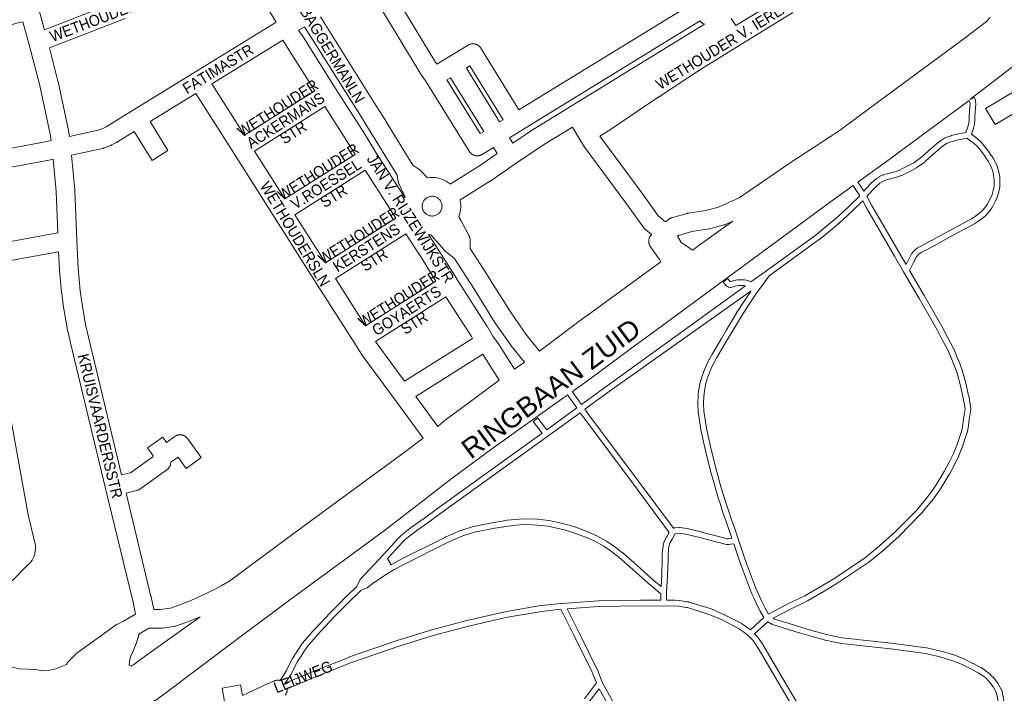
# Model space of a CAD drawing. Header units: metres. Extents: x 123819 to 142731, y 393440 to 405763.
# Tile 169 of 256: x 134992 to 135678, y 395366 to 395835. Entities that reach past the tile are written whole.
import ezdxf
from ezdxf.enums import TextEntityAlignment as Align

# ---------------------------------------------------------------- set-up
doc = ezdxf.new("R2010")
doc.units = ezdxf.units.M
doc.header["$MEASUREMENT"] = 0
for name, color, linetype, lineweight in [('gs-anno-wegen algemeen tekst', 7, 'Continuous', 0), ('gs-knt-aanvullende hoofdweg', 7, 'Continuous', 0), ('gs-knt-hoofdweg', 7, 'Continuous', 0), ('gs-knt-paden', 7, 'Continuous', 0), ('gs-knt-wegen algemeen', 7, 'Continuous', 0)]:
    doc.layers.add(name, color=color, linetype=linetype, lineweight=lineweight)
doc.styles.add('1.25mm', font='arial.ttf', dxfattribs={"height": 0.002})
doc.styles.add('Style-Arial', font='arial.ttf')

msp = doc.modelspace()

# ---------------------------------------------------------------- linework, layer by layer
at = {"layer": 'gs-knt-aanvullende hoofdweg', "color": 7, "linetype": 'Continuous', "flags": 128}
for points in [[(134968.68, 395389.47), (134991.29, 395383.07), (134997.52, 395382.83), (135001.82, 395382.67), (135002.08, 395382.66), (135002.17, 395382.65), (135002.21, 395382.64), (135002.26, 395382.64), (135002.34, 395382.63), (135002.6, 395382.6), (135008.12, 395381.81), (135011.9, 395382.03), (135016.44, 395382.87), (135024.65, 395386.02)], [(135068.33, 395385.43), (135069.24, 395385.1), (135069.69, 395384.92), (135069.77, 395384.89)]]:
    msp.add_lwpolyline(points, dxfattribs=at)
at = {"layer": 'gs-knt-hoofdweg', "color": 7, "linetype": 'Continuous', "flags": 128}
for points in [[(135762.56, 395856.48), (135762.53, 395856.45), (135762.26, 395856.19), (135761.97, 395855.94), (135761.68, 395855.71), (135761.38, 395855.49), (135755.09, 395851.2), (135709.66, 395820.17), (135709.41, 395820), (135691.59, 395808.79), (135673.27, 395794.68), (135673.23, 395794.65), (135653.45, 395779.62)], [(135441.63, 395694.4), (135443.4, 395695.86), (135443.64, 395696.05), (135443.88, 395696.22), (135444.13, 395696.38), (135444.39, 395696.53), (135444.65, 395696.67), (135444.92, 395696.8), (135445.2, 395696.91), (135445.48, 395697.01), (135445.76, 395697.1), (135456.8, 395700.24), (135457.05, 395700.31), (135457.31, 395700.37), (135457.57, 395700.41), (135469.44, 395702.28), (135478.49, 395704.64), (135492.87, 395711.11), (135533.55, 395738.92), (135533.68, 395739.01), (135556.61, 395753.88), (135563.35, 395758.49), (135594.68, 395781.65), (135594.7, 395781.66), (135650.36, 395822.4), (135665.19, 395833.9), (135667.74, 395836.67)], [(135653.14, 395778.91), (135626.62, 395759.39), (135604.63, 395743.21), (135597.94, 395738.29), (135597.94, 395738.28), (135597.94, 395738.28)], [(135597.94, 395738.28), (135575.63, 395721.87)], [(135572.24, 395719.73), (135556.6, 395708.37), (135436.12, 395619.6), (135436.08, 395619.57), (135417.26, 395605.87), (135389.24, 395585.04), (135389.09, 395584.93), (135376.62, 395576.08)], [(135488.42, 395694.83), (135483.33, 395692.54), (135483.08, 395692.43), (135482.83, 395692.34), (135482.57, 395692.25), (135482.3, 395692.18), (135472.41, 395689.6), (135472.2, 395689.55), (135471.99, 395689.51), (135471.78, 395689.47), (135459.98, 395687.61), (135450.63, 395684.95), (135450.06, 395684.48), (135452.55, 395679.95), (135460.58, 395674.58)], [(135460.58, 395674.58), (135465.38, 395678.35), (135465.67, 395678.57), (135488.42, 395694.83)], [(135353.89, 395604.28), (135358.81, 395608.07), (135358.89, 395608.13), (135386.03, 395628.36), (135386.1, 395628.41), (135438.46, 395666.43), (135437.37, 395668.15), (135431.13, 395677.05), (135430.95, 395677.31), (135430.79, 395677.58), (135430.64, 395677.85), (135430.51, 395678.14), (135430.39, 395678.43), (135430.28, 395678.72), (135430.19, 395679.02), (135430.11, 395679.33), (135430.05, 395679.64), (135430, 395679.95), (135429.97, 395680.26), (135429.95, 395680.57), (135429.94, 395680.89), (135429.96, 395681.2), (135429.98, 395681.51), (135430.03, 395681.82), (135430.09, 395682.13), (135430.16, 395682.44), (135430.24, 395682.74), (135430.35, 395683.04), (135430.46, 395683.33), (135430.59, 395683.62), (135430.74, 395683.9), (135430.89, 395684.17), (135431.06, 395684.43), (135431.24, 395684.69), (135431.44, 395684.94), (135431.64, 395685.17), (135431.86, 395685.4), (135431.95, 395685.48)], [(135336.45, 395591.8), (135343.36, 395596.6)], [(135283.09, 395551.91), (135285.73, 395554.18), (135285.85, 395554.28), (135285.98, 395554.38), (135292.24, 395559.22), (135292.34, 395559.3), (135325.85, 395584.19)], [(135373.55, 395573.9), (135370.85, 395571.98), (135321.33, 395536.84), (135293.1, 395515.77), (135246.06, 395479.47), (135245.91, 395479.36), (135180.9, 395431.55), (135144.34, 395404.42), (135091.01, 395364.29), (135088.78, 395362.62), (135087.99, 395362.02), (135087.7, 395361.81), (135087.4, 395361.62), (135087.09, 395361.43), (135086.78, 395361.27), (135086.45, 395361.11), (135086.12, 395360.97), (135085.79, 395360.85), (135085.45, 395360.74), (135085.1, 395360.65), (135084.75, 395360.57), (135081.12, 395359.84)], [(135085.37, 395424.49), (135089.8, 395424.46), (135096.96, 395425.45), (135102.81, 395427.42), (135109.52, 395429.97), (135115.41, 395432.5), (135127.18, 395438.18), (135132.84, 395441.24), (135138.22, 395444.36), (135189.45, 395482.26), (135189.47, 395482.28), (135260.61, 395534.52), (135272.93, 395543.75)], [(135069.77, 395384.89), (135069.99, 395385.1), (135070.28, 395385.33), (135070.57, 395385.56), (135071.45, 395386.2), (135073.75, 395387.86), (135073.79, 395387.89), (135117.63, 395419.28)]]:
    msp.add_lwpolyline(points, dxfattribs=at)
at = {"layer": 'gs-knt-paden', "color": 7, "linetype": 'Continuous', "flags": 128}
for points in [[(135575.63, 395721.87), (135575.65, 395721.85), (135575.68, 395721.8), (135575.7, 395721.76), (135577.55, 395718.87), (135579.61, 395715.74), (135584.65, 395721.08), (135584.71, 395721.13), (135584.76, 395721.19), (135588.25, 395724.36), (135588.32, 395724.42), (135588.4, 395724.48), (135588.47, 395724.53), (135588.55, 395724.58), (135590.52, 395725.79), (135590.59, 395725.83), (135590.65, 395725.86), (135590.72, 395725.89), (135593.25, 395727.09), (135593.32, 395727.13), (135593.4, 395727.16), (135593.48, 395727.18), (135593.55, 395727.21), (135595.81, 395727.86), (135595.86, 395727.87), (135595.91, 395727.89), (135598.28, 395728.44), (135601.46, 395729.27), (135604.52, 395730.31), (135607.19, 395731.62), (135610.79, 395733.5), (135614.41, 395735.48), (135617.39, 395737.48), (135619.98, 395739.55), (135626.53, 395745.36), (135626.56, 395745.39), (135631.45, 395749.58), (135631.51, 395749.62), (135631.56, 395749.66), (135633.56, 395751.15), (135633.62, 395751.19), (135633.68, 395751.23), (135635.75, 395752.56), (135635.83, 395752.61), (135635.91, 395752.66), (135636, 395752.7), (135636.08, 395752.74), (135638.13, 395753.57), (135638.2, 395753.59), (135638.27, 395753.62), (135640.62, 395754.36), (135640.71, 395754.39), (135643.43, 395755.11), (135643.48, 395755.12), (135643.54, 395755.14), (135650.81, 395756.62), (135652.2, 395760.49), (135652.74, 395763.12), (135653.03, 395765.24), (135653.08, 395767.88), (135653.08, 395767.96), (135653.46, 395774.32), (135653.47, 395774.41), (135653.69, 395776.42), (135653.57, 395777.84), (135653.14, 395778.91)], [(135656.66, 395753.72), (135658.93, 395752.1), (135659, 395752.05), (135659.07, 395751.99), (135659.14, 395751.93), (135661.42, 395749.79), (135661.49, 395749.73), (135661.55, 395749.66), (135661.6, 395749.59), (135663.97, 395746.7), (135664.01, 395746.64), (135666.7, 395743.09), (135666.74, 395743.05), (135668.46, 395740.64), (135668.49, 395740.6), (135669.85, 395738.6), (135669.9, 395738.53), (135669.94, 395738.45), (135669.99, 395738.37), (135671.24, 395735.86), (135671.26, 395735.82), (135672.54, 395733.12), (135672.57, 395733.04), (135672.61, 395732.96), (135672.64, 395732.87), (135673.32, 395730.75), (135673.33, 395730.7), (135673.34, 395730.65), (135673.72, 395729.23), (135673.74, 395729.15), (135673.76, 395729.07), (135674.27, 395726.14), (135674.28, 395726.08), (135674.29, 395726.01), (135674.3, 395725.94), (135674.5, 395723.29), (135674.5, 395723.21), (135674.5, 395723.14), (135674.5, 395723.06), (135674.35, 395719.01), (135674.34, 395718.92), (135674.33, 395718.83), (135674.32, 395718.73), (135673.71, 395715.3), (135673.69, 395715.22), (135673.67, 395715.14), (135673.65, 395715.07), (135672.78, 395712.21), (135672.75, 395712.12), (135672.72, 395712.04), (135671.72, 395709.59), (135671.68, 395709.51), (135671.64, 395709.43), (135669.02, 395704.35), (135668.98, 395704.28), (135668.94, 395704.21), (135668.89, 395704.14), (135668.85, 395704.07), (135666.85, 395701.39), (135666.79, 395701.31), (135666.73, 395701.24), (135664.54, 395698.81), (135664.48, 395698.75), (135664.42, 395698.69), (135664.36, 395698.63), (135664.3, 395698.58), (135659.97, 395695.14), (135659.91, 395695.1), (135659.86, 395695.06), (135659.8, 395695.02), (135656.88, 395693.15), (135656.83, 395693.11), (135656.77, 395693.08), (135650.63, 395689.67), (135650.6, 395689.65), (135639.4, 395683.68), (135628.68, 395677.75), (135628.64, 395677.72), (135619.56, 395672.96), (135618.48, 395672.2), (135617.78, 395671.64), (135617.04, 395670.82), (135616.48, 395670.02), (135614.32, 395666.02), (135611.46, 395660.5), (135621.61, 395642.99), (135628.63, 395630.99), (135628.65, 395630.97), (135634.18, 395621.23), (135634.22, 395621.17), (135637.9, 395614.12), (135641.95, 395606.57), (135641.99, 395606.48), (135642.03, 395606.39), (135645.7, 395597.62), (135645.73, 395597.56), (135648.45, 395590.37), (135648.47, 395590.31), (135648.49, 395590.24), (135648.51, 395590.18), (135650.68, 395582.01), (135650.7, 395581.95), (135652.68, 395573.49), (135652.69, 395573.41), (135652.71, 395573.33), (135653.18, 395570.19), (135654.22, 395564.42), (135654.23, 395564.32), (135654.24, 395564.22), (135654.25, 395564.13), (135654.25, 395564.03), (135654.24, 395563.94), (135654.23, 395563.84), (135654.22, 395563.74), (135653.09, 395556.68), (135652.54, 395552.43), (135652.54, 395552.37), (135652.12, 395549.81), (135652.11, 395549.73), (135652.09, 395549.66), (135651.54, 395547.34), (135651.52, 395547.25), (135651.49, 395547.16), (135650.28, 395543.61), (135648.68, 395538.63), (135648.65, 395538.56), (135648.63, 395538.49), (135645.84, 395531.6), (135645.82, 395531.54), (135645.79, 395531.49), (135642.83, 395525.23), (135642.81, 395525.18), (135642.78, 395525.13), (135639.24, 395518.6), (135639.2, 395518.52), (135633.55, 395509.15), (135633.52, 395509.1), (135633.48, 395509.05), (135631.01, 395505.48), (135630.97, 395505.43), (135626.71, 395499.69), (135626.67, 395499.64), (135626.64, 395499.6), (135619.13, 395490.6), (135619.08, 395490.54), (135619.02, 395490.48), (135604.4, 395475.54), (135604.35, 395475.49), (135604.3, 395475.44), (135593.22, 395465.61), (135593.16, 395465.56), (135583.3, 395457.49), (135583.22, 395457.43), (135583.15, 395457.38), (135561.68, 395442.97), (135561.64, 395442.94), (135561.59, 395442.91), (135550.6, 395436.3), (135550.56, 395436.28), (135540.55, 395430.53), (135540.48, 395430.49), (135540.42, 395430.46), (135528.56, 395424.76), (135516.61, 395418.33), (135517.62, 395417.7), (135528.38, 395414.44), (135535.96, 395412.09), (135542.62, 395410.13), (135554.74, 395406.75), (135564.58, 395404.71), (135573.25, 395403.7), (135581.4, 395402.93), (135581.44, 395402.93), (135598.79, 395400.97), (135598.83, 395400.97), (135623.39, 395397.65), (135623.49, 395397.64), (135623.58, 395397.62), (135634.24, 395395.15), (135634.3, 395395.14), (135634.36, 395395.12), (135642.99, 395392.56), (135643.07, 395392.54), (135643.14, 395392.51), (135649.23, 395390.17), (135649.3, 395390.14), (135649.36, 395390.11), (135649.42, 395390.08), (135655.67, 395386.91), (135655.71, 395386.89), (135661.39, 395383.86), (135661.46, 395383.81), (135661.54, 395383.77), (135664.12, 395382.07), (135664.17, 395382.04), (135664.21, 395382.01), (135666.8, 395380.11), (135666.86, 395380.07), (135666.92, 395380.02), (135666.98, 395379.97), (135667.03, 395379.92), (135669.38, 395377.6), (135669.43, 395377.54), (135669.49, 395377.48), (135669.54, 395377.42), (135673.03, 395373.02), (135673.08, 395372.95), (135673.13, 395372.87), (135673.18, 395372.8), (135673.22, 395372.72), (135675.77, 395367.99), (135675.81, 395367.91), (135675.84, 395367.84), (135675.88, 395367.76), (135675.9, 395367.67), (135675.93, 395367.59), (135675.95, 395367.51), (135675.97, 395367.42), (135677.44, 395359.87)], [(135587.52, 395718.26), (135581.99, 395712.41), (135581.83, 395712.16), (135585.15, 395706.02), (135591.02, 395695.74), (135604.47, 395672.52), (135609.07, 395664.62), (135610.75, 395667.88), (135610.77, 395667.92), (135613, 395672.03), (135613.04, 395672.09), (135613.08, 395672.16), (135613.12, 395672.22), (135613.81, 395673.22), (135613.86, 395673.29), (135613.91, 395673.35), (135613.97, 395673.42), (135614.9, 395674.45), (135614.96, 395674.51), (135615.02, 395674.57), (135615.08, 395674.62), (135615.14, 395674.68), (135616.02, 395675.38), (135616.07, 395675.42), (135616.11, 395675.45), (135617.35, 395676.32), (135617.42, 395676.37), (135617.49, 395676.42), (135617.57, 395676.46), (135626.75, 395681.27), (135637.47, 395687.2), (135637.49, 395687.22), (135648.69, 395693.19), (135654.77, 395696.56), (135657.54, 395698.35), (135661.67, 395701.62), (135663.68, 395703.86), (135665.52, 395706.34), (135668.03, 395711.2), (135668.96, 395713.47), (135669.77, 395716.12), (135670.34, 395719.3), (135670.48, 395723.1), (135670.3, 395725.54), (135669.81, 395728.29), (135669.47, 395729.57), (135668.85, 395731.52), (135667.63, 395734.08), (135666.45, 395736.45), (135665.18, 395738.32), (135663.49, 395740.68), (135660.83, 395744.18), (135658.57, 395746.95), (135656.49, 395748.91), (135654.24, 395750.51), (135654.19, 395750.55), (135654.13, 395750.59), (135654.08, 395750.63), (135651.74, 395752.7), (135644.4, 395751.21), (135641.79, 395750.52), (135639.56, 395749.81), (135637.77, 395749.08), (135635.91, 395747.89), (135634.02, 395746.48), (135629.19, 395742.34), (135622.61, 395736.51), (135622.57, 395736.48), (135622.53, 395736.44), (135619.84, 395734.29), (135619.77, 395734.24), (135619.7, 395734.19), (135616.58, 395732.09), (135616.5, 395732.04), (135616.42, 395731.99), (135612.7, 395729.96), (135612.66, 395729.94), (135609.03, 395728.04), (135608.98, 395728.02), (135606.18, 395726.64), (135606.1, 395726.61), (135606.02, 395726.57), (135605.94, 395726.55), (135602.69, 395725.44), (135602.62, 395725.41), (135602.55, 395725.39), (135599.26, 395724.54), (135599.21, 395724.53), (135596.88, 395723.98), (135594.82, 395723.39), (135592.53, 395722.31), (135590.82, 395721.25), (135587.52, 395718.26), (135587.52, 395718.26), (135587.52, 395718.26)], [(135581.62, 395704.1), (135579, 395708.95), (135572.36, 395702.43), (135572.32, 395702.39), (135568.11, 395698.48), (135568.09, 395698.46), (135562.81, 395693.7), (135562.75, 395693.65), (135555.1, 395687.23), (135555.09, 395687.21), (135549.06, 395682.27), (135549.01, 395682.23), (135548.96, 395682.2), (135513.81, 395656.78), (135504.5, 395643.96), (135499.8, 395636.92), (135494.57, 395628.74), (135487.62, 395617.09), (135487.62, 395617.08), (135483.97, 395611.04), (135477.4, 395599.8), (135475.45, 395596.36), (135473.54, 395592.45), (135471.77, 395588.16), (135470.71, 395585.12), (135469.52, 395580.78), (135468.7, 395576.53), (135468.32, 395572.97), (135468.13, 395568.09), (135468.42, 395562.54), (135469.2, 395556.68), (135470.27, 395550.41), (135472.95, 395537.97), (135476.6, 395522.81), (135480.46, 395509.13), (135482.95, 395501.06), (135485.46, 395493.32), (135487.66, 395486.96), (135489.39, 395482.12), (135489.41, 395482.08), (135492.45, 395473.01), (135492.45, 395473.01), (135496.2, 395461.69), (135498.01, 395456.42), (135504.3, 395439.85), (135505.47, 395437.08), (135506.96, 395433.8), (135508.73, 395430), (135511, 395425.29), (135513.39, 395421.16), (135526.7, 395428.32), (135526.78, 395428.36), (135538.61, 395434.05), (135548.54, 395439.75), (135559.48, 395446.33), (135580.83, 395460.66), (135590.59, 395468.65), (135601.58, 395478.4), (135616.1, 395493.23), (135623.51, 395502.13), (135627.73, 395507.8), (135630.14, 395511.28), (135635.73, 395520.56), (135639.22, 395527), (135642.13, 395533.16), (135644.87, 395539.93), (135646.46, 395544.86), (135646.47, 395544.89), (135647.65, 395548.36), (135648.17, 395550.52), (135648.56, 395552.98), (135649.11, 395557.23), (135649.12, 395557.28), (135650.2, 395564.04), (135649.22, 395569.5), (135649.21, 395569.56), (135648.74, 395572.66), (135646.79, 395581.01), (135644.65, 395589.04), (135641.98, 395596.1), (135638.36, 395604.75), (135634.35, 395612.23), (135634.34, 395612.25), (135630.67, 395619.27), (135625.16, 395628.97), (135618.14, 395640.96), (135607.43, 395659.44), (135600.99, 395670.5), (135587.53, 395693.73), (135587.53, 395693.75), (135581.64, 395704.05), (135581.62, 395704.09), (135581.62, 395704.09), (135581.62, 395704.1)], [(135422.58, 395513.98), (135447.14, 395480.96), (135447.22, 395481.01), (135447.3, 395481.05), (135447.38, 395481.09), (135447.46, 395481.13), (135447.55, 395481.16), (135447.63, 395481.19), (135447.72, 395481.22), (135447.81, 395481.24), (135447.9, 395481.25), (135447.99, 395481.27), (135448.08, 395481.28), (135451.35, 395481.55), (135451.43, 395481.55), (135451.52, 395481.55), (135451.61, 395481.55), (135451.7, 395481.54), (135451.78, 395481.53), (135456.46, 395480.89), (135456.53, 395480.88), (135456.6, 395480.87), (135456.67, 395480.85), (135467.46, 395478.16), (135467.5, 395478.15), (135477.74, 395475.38), (135483.89, 395473.81), (135484.6, 395473.71), (135485.5, 395473.66), (135487.87, 395474.02), (135485.6, 395480.79), (135483.87, 395485.62), (135483.86, 395485.64), (135481.66, 395492.02), (135481.65, 395492.06), (135479.12, 395499.83), (135479.11, 395499.86), (135476.61, 395507.97), (135476.59, 395508.02), (135472.72, 395521.76), (135472.7, 395521.83), (135469.04, 395537.05), (135469.03, 395537.1), (135466.34, 395549.6), (135466.32, 395549.69), (135465.23, 395556.04), (135465.22, 395556.11), (135464.42, 395562.09), (135464.41, 395562.17), (135464.41, 395562.25), (135464.11, 395567.97), (135464.11, 395568.06), (135464.11, 395568.16), (135464.3, 395573.2), (135464.31, 395573.27), (135464.31, 395573.34), (135464.72, 395577.04), (135464.73, 395577.12), (135464.74, 395577.2), (135465.59, 395581.61), (135465.6, 395581.69), (135465.62, 395581.76), (135466.85, 395586.25), (135466.87, 395586.32), (135466.89, 395586.38), (135467.99, 395589.54), (135468.01, 395589.59), (135468.03, 395589.64), (135469.85, 395594.04), (135469.88, 395594.1), (135469.9, 395594.15), (135471.86, 395598.18), (135471.89, 395598.23), (135471.92, 395598.29), (135473.91, 395601.8), (135473.92, 395601.82), (135480.51, 395613.08), (135480.52, 395613.1), (135484.17, 395619.15), (135491.13, 395630.82), (135491.17, 395630.88), (135496.42, 395639.1), (135496.44, 395639.13), (135501.18, 395646.23), (135501.19, 395646.24), (135403.4, 395576.88), (135385.46, 395563.83), (135388.22, 395560.02), (135422.58, 395513.99), (135422.58, 395513.98), (135422.58, 395513.98)], [(135307.89, 395482.23), (135322.12, 395484.92), (135322.15, 395484.92), (135326.85, 395485.74), (135331.39, 395486.52), (135331.46, 395486.53), (135331.52, 395486.54), (135339.72, 395487.38), (135339.8, 395487.39), (135339.87, 395487.39), (135345.7, 395487.54), (135345.78, 395487.54), (135345.85, 395487.54), (135352.28, 395487.24), (135352.35, 395487.24), (135352.41, 395487.23), (135360.41, 395486.33), (135360.5, 395486.32), (135360.6, 395486.3), (135366.92, 395484.96), (135366.97, 395484.95), (135372.94, 395483.54), (135372.99, 395483.52), (135373.03, 395483.51), (135379.09, 395481.75), (135379.16, 395481.73), (135379.23, 395481.71), (135388.22, 395478.34), (135388.29, 395478.31), (135388.36, 395478.28), (135393.63, 395475.83), (135393.7, 395475.8), (135393.77, 395475.76), (135400.67, 395471.89), (135400.74, 395471.86), (135400.8, 395471.82), (135405.41, 395468.77), (135405.46, 395468.73), (135405.52, 395468.69), (135411.81, 395463.88), (135411.87, 395463.84), (135411.92, 395463.79), (135421.62, 395455.27), (135421.64, 395455.25), (135432.36, 395445.53), (135438.6, 395440.4), (135439, 395448.34), (135439.41, 395459.51), (135439.39, 395462.26), (135439.39, 395462.34), (135439.4, 395462.41), (135439.66, 395466.26), (135439.66, 395466.32), (135439.67, 395466.37), (135439.99, 395468.94), (135440, 395469.02), (135440.02, 395469.1), (135440.03, 395469.18), (135440.06, 395469.25), (135440.8, 395471.83), (135440.83, 395471.91), (135440.86, 395471.99), (135440.89, 395472.07), (135440.92, 395472.15), (135440.96, 395472.23), (135442.66, 395475.35), (135442.71, 395475.43), (135444.29, 395478.06), (135419.36, 395511.58), (135384.98, 395557.62), (135384.97, 395557.65), (135382.21, 395561.46), (135359.7, 395545.12), (135285.34, 395491.39), (135285.33, 395491.39), (135276.09, 395484.78), (135276.07, 395484.76), (135268.51, 395479.51), (135260.33, 395473.08), (135258.33, 395471.11), (135254.28, 395466.61), (135254.27, 395466.6), (135248.19, 395459.95), (135250.72, 395455.63), (135250.79, 395455.68), (135258.11, 395459.64), (135258.17, 395459.67), (135288.09, 395474.66), (135288.14, 395474.68), (135288.19, 395474.7), (135298.97, 395479.42), (135299.04, 395479.45), (135299.11, 395479.48), (135299.17, 395479.5), (135307.65, 395482.17), (135307.73, 395482.2), (135307.81, 395482.21), (135307.88, 395482.23), (135307.88, 395482.23), (135307.89, 395482.23)], [(135331, 395423.04), (135354.9, 395427.12), (135354.96, 395427.13), (135355.02, 395427.13), (135369.03, 395428.64), (135369.1, 395428.65), (135369.77, 395428.7), (135394.77, 395430.49), (135394.83, 395430.49), (135394.89, 395430.49), (135424.28, 395430.91), (135424.31, 395430.91), (135438.42, 395430.88), (135438.41, 395435.36), (135429.77, 395442.46), (135429.7, 395442.52), (135418.96, 395452.26), (135409.32, 395460.73), (135403.13, 395465.45), (135398.64, 395468.42), (135391.87, 395472.21), (135386.73, 395474.6), (135377.89, 395477.91), (135371.96, 395479.63), (135366.07, 395481.03), (135359.86, 395482.34), (135352.03, 395483.23), (135345.73, 395483.52), (135340.06, 395483.37), (135332, 395482.55), (135327.54, 395481.78), (135322.86, 395480.97), (135308.75, 395478.3), (135300.49, 395475.7), (135289.85, 395471.04), (135259.99, 395456.09), (135252.75, 395452.17), (135245.26, 395447.63), (135238.17, 395442.87), (135234.07, 395439.74), (135234, 395439.69), (135233.93, 395439.64), (135233.86, 395439.59), (135233.78, 395439.55), (135233.7, 395439.51), (135229.57, 395437.58), (135219.59, 395427.94), (135210.79, 395418.99), (135204.82, 395412.71), (135199.19, 395406.62), (135192.09, 395398.53), (135185.35, 395388.1), (135181.09, 395379.63), (135181.06, 395379.57), (135181.03, 395379.51), (135181, 395379.46), (135176.92, 395373.01), (135196.36, 395381.21), (135196.39, 395381.22), (135221.64, 395391.34), (135221.68, 395391.36), (135221.73, 395391.38), (135255.55, 395402.95), (135255.61, 395402.97), (135278.85, 395410.16), (135278.93, 395410.18), (135303.37, 395416.72), (135303.44, 395416.73), (135330.88, 395423.02), (135330.94, 395423.03), (135330.99, 395423.04), (135330.99, 395423.04), (135331, 395423.04)], [(135492.39, 395460.42), (135489.16, 395470.15), (135486.86, 395469.82), (135485.96, 395469.66), (135485.87, 395469.65), (135485.79, 395469.64), (135485.7, 395469.64), (135485.61, 395469.63), (135485.52, 395469.64), (135484.31, 395469.7), (135484.22, 395469.7), (135484.13, 395469.71), (135483.2, 395469.84), (135483.12, 395469.86), (135483.03, 395469.88), (135482.95, 395469.9), (135481.46, 395470.31), (135476.74, 395471.49), (135476.71, 395471.5), (135466.47, 395474.27), (135455.8, 395476.92), (135451.46, 395477.52), (135448.96, 395477.32), (135448.22, 395476.78), (135446.17, 395473.4), (135444.6, 395470.5), (135443.96, 395468.29), (135443.67, 395465.93), (135443.41, 395462.21), (135443.43, 395459.49), (135443.42, 395459.41), (135443.02, 395448.18), (135443.01, 395448.15), (135442.42, 395436.26), (135442.44, 395430.9), (135448.17, 395430.95), (135448.23, 395430.95), (135448.3, 395430.95), (135448.37, 395430.95), (135451.22, 395430.68), (135451.29, 395430.68), (135452.55, 395430.52), (135452.61, 395430.51), (135456.63, 395429.87), (135456.68, 395429.86), (135457.74, 395429.67), (135457.82, 395429.65), (135457.89, 395429.64), (135457.96, 395429.61), (135459.41, 395429.18), (135459.43, 395429.17), (135472.64, 395425.05), (135472.68, 395425.04), (135472.73, 395425.02), (135475.22, 395424.11), (135475.28, 395424.08), (135475.34, 395424.06), (135482.66, 395420.81), (135482.72, 395420.78), (135482.78, 395420.75), (135486.44, 395418.83), (135494.33, 395414.81), (135494.41, 395414.77), (135494.48, 395414.72), (135494.55, 395414.68), (135498.27, 395412.14), (135498.32, 395412.1), (135498.37, 395412.06), (135500.72, 395410.24), (135510.08, 395418.85), (135507.48, 395423.34), (135507.44, 395423.41), (135507.41, 395423.47), (135505.1, 395428.26), (135505.09, 395428.29), (135503.31, 395432.11), (135503.3, 395432.13), (135501.8, 395435.44), (135501.78, 395435.49), (135500.58, 395438.32), (135500.55, 395438.39), (135494.24, 395455.02), (135494.22, 395455.08), (135492.4, 395460.4), (135492.39, 395460.41), (135492.39, 395460.42), (135492.39, 395460.42)], [(135385.17, 395362.23), (135393.53, 395373.29), (135390.53, 395380.88), (135377.92, 395406.43), (135368.74, 395424.57), (135355.51, 395423.14), (135331.73, 395419.09), (135304.38, 395412.82), (135280, 395406.31), (135256.82, 395399.14), (135223.08, 395387.59), (135197.91, 395377.5), (135178.27, 395369.22)], [(135450.82, 395426.68), (135448.1, 395426.93), (135440.46, 395426.85), (135440.45, 395426.85), (135440.43, 395426.85), (135424.32, 395426.89), (135395, 395426.47), (135373.07, 395424.9), (135381.51, 395408.24), (135381.52, 395408.22), (135394.17, 395382.59), (135394.2, 395382.51), (135394.23, 395382.44), (135397.64, 395373.84), (135405.22, 395359.93)], [(135529.29, 395358.01), (135506.25, 395397.57), (135502.42, 395402.97), (135498.31, 395407.02), (135495.95, 395408.85), (135492.39, 395411.28), (135484.61, 395415.25), (135484.58, 395415.26), (135480.97, 395417.16), (135473.77, 395420.35), (135471.39, 395421.23), (135458.24, 395425.33), (135456.9, 395425.73), (135455.98, 395425.91), (135452.01, 395426.53), (135450.82, 395426.68), (135450.82, 395426.68), (135450.82, 395426.68)], [(135673.46, 395359.27), (135672.08, 395366.36), (135669.77, 395370.66), (135666.46, 395374.82), (135664.31, 395376.96), (135661.88, 395378.74), (135659.41, 395380.36), (135653.84, 395383.34), (135647.69, 395386.45), (135641.77, 395388.73), (135633.27, 395391.25), (135622.76, 395393.68), (135598.32, 395396.98), (135581, 395398.93), (135572.85, 395399.7), (135572.81, 395399.71), (135564.03, 395400.72), (135563.94, 395400.74), (135563.85, 395400.75), (135553.86, 395402.82), (135553.79, 395402.84), (135553.73, 395402.86), (135541.52, 395406.27), (135541.49, 395406.27), (135534.82, 395408.24), (135534.79, 395408.25), (135527.21, 395410.59), (135516.2, 395413.93), (135516.11, 395413.95), (135516.03, 395413.99), (135515.95, 395414.02), (135515.87, 395414.06), (135515.79, 395414.1), (135515.71, 395414.15), (135512.85, 395415.94), (135503.61, 395407.44), (135505.37, 395405.71), (135505.43, 395405.65), (135505.49, 395405.58), (135505.54, 395405.52), (135505.6, 395405.44), (135509.58, 395399.82), (135509.63, 395399.75), (135509.68, 395399.67), (135532.73, 395360.09)], [(135401.68, 395358.03), (135395.54, 395369.29), (135388.36, 395359.78)]]:
    msp.add_lwpolyline(points, dxfattribs=at)
for points in [[(135653.45, 395779.62), (135656.66, 395780.91, -0.327619), (135656.67, 395780.9), (135657.41, 395779.07), (135657.44, 395778.99), (135657.47, 395778.91), (135657.49, 395778.82), (135657.51, 395778.74), (135657.52, 395778.66), (135657.54, 395778.57), (135657.55, 395778.49), (135657.71, 395776.57), (135657.72, 395776.47), (135657.72, 395776.37), (135657.72, 395776.27), (135657.71, 395776.18), (135657.47, 395774.03), (135657.09, 395767.76), (135657.04, 395765.05), (135657.04, 395764.97), (135657.03, 395764.89), (135657.02, 395764.82), (135656.71, 395762.51), (135656.7, 395762.45), (135656.69, 395762.38), (135656.11, 395759.54), (135656.09, 395759.45), (135656.06, 395759.36), (135656.03, 395759.26), (135654.67, 395755.48), (135656.66, 395753.72), (135656.66, 395753.72)], [(135376.62, 395576.08), (135376.66, 395576.05), (135376.74, 395575.99), (135376.82, 395575.92), (135376.89, 395575.86), (135376.96, 395575.79), (135377.02, 395575.71), (135377.09, 395575.64), (135377.14, 395575.56), (135377.14, 395575.56), (135377.15, 395575.56), (135383.13, 395567.1), (135401.04, 395580.14), (135497.27, 395649.73), (135497.05, 395649.8), (135496.17, 395649.93), (135495.08, 395650.03), (135493.95, 395650.06), (135492.41, 395649.95), (135491.2, 395649.76), (135490.19, 395649.55), (135488.16, 395648.92), (135488.07, 395648.89), (135487.99, 395648.87), (135487.9, 395648.85), (135487.81, 395648.84), (135487.09, 395648.75), (135487, 395648.74), (135486.92, 395648.74), (135486.83, 395648.73), (135486.74, 395648.74), (135486.66, 395648.74), (135486.57, 395648.75), (135485.87, 395648.84), (135485.79, 395648.86), (135485.7, 395648.87), (135485.61, 395648.9), (135485.53, 395648.92), (135485.44, 395648.95), (135485.36, 395648.98), (135485.28, 395649.02), (135484.65, 395649.32), (135484.56, 395649.36), (135484.48, 395649.41), (135484.39, 395649.46), (135484.31, 395649.52), (135484.24, 395649.58), (135484.16, 395649.64), (135483.52, 395650.23), (135483.45, 395650.29), (135483.39, 395650.35), (135483.33, 395650.42), (135481.68, 395652.38, -0.327808), (135481.68, 395652.39), (135484.74, 395654.97, -0.327807), (135484.76, 395654.97), (135486.32, 395653.11), (135486.64, 395652.82), (135486.71, 395652.79), (135486.84, 395652.77), (135487.13, 395652.81), (135489.09, 395653.42), (135489.16, 395653.44), (135489.22, 395653.45), (135489.29, 395653.47), (135490.43, 395653.7), (135490.51, 395653.72), (135491.86, 395653.94), (135491.95, 395653.95), (135492.05, 395653.96), (135493.76, 395654.08), (135493.86, 395654.08), (135493.95, 395654.08), (135495.25, 395654.05), (135495.32, 395654.05), (135495.4, 395654.04), (135496.61, 395653.92), (135496.7, 395653.91), (135497.78, 395653.76), (135497.86, 395653.74), (135497.94, 395653.73), (135498.02, 395653.71), (135498.09, 395653.68), (135499.32, 395653.3), (135499.4, 395653.27), (135499.47, 395653.25), (135499.55, 395653.21), (135501.1, 395652.51), (135511.19, 395659.85), (135546.56, 395685.42), (135552.53, 395690.31), (135560.14, 395696.71), (135565.38, 395701.44), (135569.56, 395705.31), (135576.91, 395712.53), (135574.19, 395716.67), (135574.17, 395716.7), (135572.32, 395719.6), (135572.28, 395719.65), (135572.27, 395719.68), (135572.24, 395719.73)], [(135173.4, 395374.97), (135177.55, 395381.52), (135181.81, 395390.01), (135181.84, 395390.07), (135181.88, 395390.13), (135181.92, 395390.19), (135188.8, 395400.84), (135188.85, 395400.92), (135188.91, 395401), (135188.98, 395401.07), (135196.18, 395409.29), (135196.22, 395409.33), (135201.88, 395415.45), (135201.9, 395415.47), (135207.89, 395421.78), (135207.91, 395421.8), (135216.74, 395430.78), (135216.77, 395430.82), (135226.75, 395440.45), (135228.82, 395444.87), (135228.86, 395444.94), (135228.91, 395445.02), (135228.95, 395445.1), (135229, 395445.17), (135229.06, 395445.24), (135229.11, 395445.31), (135229.17, 395445.38), (135245.23, 395462.68), (135251.3, 395469.31), (135255.38, 395473.84), (135255.42, 395473.89), (135255.46, 395473.93), (135257.59, 395476.02), (135257.64, 395476.08), (135257.7, 395476.13), (135257.76, 395476.17), (135266.07, 395482.71), (135266.12, 395482.74), (135266.16, 395482.78), (135273.76, 395488.05), (135282.98, 395494.65), (135355.7, 395547.19), (135349.62, 395555.37), (135349.62, 395555.37, -0.456824), (135349.62, 395555.38), (135349.62, 395555.38), (135352.84, 395557.77, -0.374977), (135352.85, 395557.76), (135358.95, 395549.54), (135379.87, 395564.73), (135373.86, 395573.24), (135373.85, 395573.25), (135373.85, 395573.26), (135373.81, 395573.32), (135373.79, 395573.34), (135373.74, 395573.42), (135373.7, 395573.51), (135373.66, 395573.6), (135373.62, 395573.69), (135373.59, 395573.78), (135373.56, 395573.88), (135373.55, 395573.9)]]:
    msp.add_lwpolyline(points, format="xyb", dxfattribs=at)
at = {"layer": 'gs-knt-wegen algemeen', "color": 7, "linetype": 'Continuous', "flags": 128}
for points in [[(134965.67, 395939.45), (134974.05, 395921.23), (134974.12, 395921.09), (134986.22, 395893.03), (134986.28, 395892.87), (134997.65, 395864.51), (134997.69, 395864.39), (135003.09, 395850.1), (135003.18, 395849.84), (135003.26, 395849.59), (135005.07, 395843.28), (135005.09, 395843.23), (135009.3, 395828.07)], [(135170.52, 395833.36), (135168.71, 395836.44), (135145.1, 395875.38)], [(135245.9, 395864.37), (135280.95, 395806.32), (135282.1, 395804.64), (135282.11, 395804.63), (135282.11, 395804.63)], [(135305.04, 395743.46), (135275.03, 395791.93), (135271.37, 395797.27), (135270.11, 395799.11), (135270, 395799.27), (135269.9, 395799.43), (135234.8, 395857.55)], [(135009.3, 395828.07), (135059.8, 395847.73)], [(135339.62, 395772.29), (135444.78, 395836.83), (135444.83, 395836.85), (135464.65, 395848.79), (135464.92, 395848.94), (135465.2, 395849.08), (135465.48, 395849.21), (135465.77, 395849.32), (135466.06, 395849.42), (135466.36, 395849.51), (135466.58, 395849.56)], [(135487.27, 395835.86), (135490.65, 395830.98), (135523.44, 395851.21)], [(135530.28, 395840.14), (135492.23, 395816.65), (135466.73, 395800.91), (135427.97, 395775.39), (135404.81, 395759.57), (135404.54, 395759.39), (135395.91, 395754.09), (135425.74, 395713.59), (135425.78, 395713.53), (135436.56, 395698.51), (135441.63, 395694.4)], [(134994.24, 395833.64), (134991.06, 395832.84), (134957, 395823.32), (134956.95, 395823.3), (134946.63, 395820.52)], [(135013.95, 395750.91), (135013.2, 395755.43), (135006.03, 395789.22), (134998.66, 395817.71), (134994.24, 395833.64)], [(135065.45, 395835.96), (135012.7, 395815.42)], [(135026.69, 395753.69), (135046.59, 395758.08), (135050.27, 395759.53), (135052.22, 395760.61), (135070.48, 395771.84), (135113.27, 395798.16), (135170.52, 395833.36)], [(135201.43, 395837.07), (135238.65, 395777.79), (135246.93, 395764.6), (135246.96, 395764.55), (135265.84, 395733.87), (135269.98, 395731.04), (135270.21, 395730.89), (135270.42, 395730.72), (135270.63, 395730.54), (135270.84, 395730.35), (135271.03, 395730.16), (135271.03, 395730.16), (135271.03, 395730.16)], [(135465.9, 395834.15), (135465.8, 395834.28), (135451.56, 395825.71), (135340.9, 395757.8), (135332.98, 395752.92), (135335.25, 395749.21), (135350.36, 395759.25), (135350.56, 395759.38), (135375.55, 395774.72), (135468.83, 395831.94), (135468.58, 395832.04), (135468.29, 395832.17), (135468.01, 395832.31), (135467.74, 395832.47), (135467.48, 395832.64), (135467.22, 395832.82), (135466.98, 395833.01), (135466.74, 395833.22), (135466.51, 395833.43), (135466.3, 395833.66), (135466.09, 395833.9), (135465.9, 395834.14), (135465.9, 395834.15), (135465.9, 395834.15)], [(135190.34, 395830.25), (135186.25, 395827.74), (135188.02, 395825.12), (135188.13, 395824.95), (135211.97, 395787.11), (135232.21, 395755.43), (135232.27, 395755.34), (135240.05, 395742.71), (135260.22, 395711.4)], [(135260.22, 395711.4), (135260.29, 395711.65), (135256.12, 395720.62), (135256, 395720.88), (135255.9, 395721.15), (135255.8, 395721.43), (135255.72, 395721.71), (135255.66, 395721.99), (135255.6, 395722.28), (135254.81, 395726.95), (135235.89, 395757.7), (135227.62, 395770.86), (135190.34, 395830.25)], [(135175.14, 395820.92), (135125.72, 395790.53)], [(135197.5, 395785.65), (135177.17, 395817.92), (135175.14, 395820.92)], [(135012.7, 395815.42), (135018.67, 395792.34), (135018.74, 395792.06), (135025.96, 395757.99), (135026.02, 395757.71), (135026.69, 395753.69)], [(135282.11, 395804.63), (135282.41, 395804.19), (135290.84, 395809.19), (135304.17, 395817.4), (135304.45, 395817.56), (135304.73, 395817.71), (135305.02, 395817.84), (135305.32, 395817.96), (135305.62, 395818.07), (135305.93, 395818.15), (135306.24, 395818.23), (135306.55, 395818.29), (135306.87, 395818.33), (135307.19, 395818.36), (135307.51, 395818.37), (135307.83, 395818.37), (135308.15, 395818.35), (135308.47, 395818.31), (135308.78, 395818.26), (135309.09, 395818.19), (135309.4, 395818.11), (135309.71, 395818.02), (135310.01, 395817.9), (135310.3, 395817.78), (135310.59, 395817.64), (135310.87, 395817.48), (135311.14, 395817.32), (135311.4, 395817.14), (135311.66, 395816.94), (135311.9, 395816.74), (135312.14, 395816.52), (135312.36, 395816.29), (135312.57, 395816.05), (135312.77, 395815.8), (135312.96, 395815.54), (135313.13, 395815.28), (135339.62, 395772.29)], [(135328.53, 395765.47), (135305.46, 395802.9), (135303.11, 395801.45), (135326.16, 395764.01)], [(135315.06, 395757.22), (135291.96, 395794.72), (135289.51, 395793.27), (135312.71, 395755.8)], [(135125.72, 395790.53), (135148.53, 395754.6)], [(135148.53, 395754.6), (135197.5, 395785.65)], [(135114.63, 395783.7), (135082.85, 395764.16)], [(135272.93, 395543.75), (135253.09, 395570.73), (135230.19, 395601.85), (135230.07, 395602.03), (135229.95, 395602.21), (135225.26, 395609.55), (135225.25, 395609.56), (135197.34, 395653.44), (135197.34, 395653.45), (135169.15, 395697.84), (135141.03, 395742.13), (135114.63, 395783.7)], [(135204.48, 395774.65), (135155.51, 395743.61)], [(135225.63, 395741.3), (135221.21, 395748.47), (135204.48, 395774.65)], [(135326.16, 395764.01), (135328.53, 395765.47)], [(135431.95, 395685.48), (135427.68, 395688.96), (135427.46, 395689.15), (135427.25, 395689.34), (135427.04, 395689.55), (135426.85, 395689.76), (135426.67, 395689.98), (135426.49, 395690.21), (135415.23, 395705.91), (135384.88, 395747.11), (135384.72, 395747.34), (135384.57, 395747.57), (135381.36, 395752.81), (135376.81, 395760.21), (135357.47, 395748.35), (135336.88, 395734.66), (135320.04, 395723), (135319.78, 395722.83), (135298.58, 395709.62)], [(134960.93, 395741.09), (135008.64, 395749.76), (135013.95, 395750.91)], [(135312.71, 395755.8), (135315.06, 395757.22)], [(135291.76, 395720.7), (135312.76, 395733.79), (135324.46, 395741.89), (135321.87, 395746.12), (135313.95, 395741.32), (135313.7, 395741.17), (135313.56, 395741.1), (135313.42, 395741.03), (135313.27, 395740.96), (135313.12, 395740.89), (135312.98, 395740.83), (135312.83, 395740.78), (135312.68, 395740.72), (135312.53, 395740.67), (135312.37, 395740.63), (135312.22, 395740.58), (135312.06, 395740.55), (135311.91, 395740.51), (135311.75, 395740.48), (135311.59, 395740.45), (135311.43, 395740.43), (135311.28, 395740.41), (135311.12, 395740.4), (135310.96, 395740.39), (135310.8, 395740.38), (135310.64, 395740.37), (135310.48, 395740.38), (135310.32, 395740.38), (135310.16, 395740.39), (135310, 395740.4), (135309.84, 395740.42), (135309.68, 395740.43), (135309.52, 395740.46), (135309.37, 395740.49), (135309.21, 395740.52), (135309.05, 395740.55), (135308.9, 395740.59), (135308.75, 395740.64), (135308.59, 395740.68), (135308.44, 395740.73), (135308.29, 395740.79), (135308.14, 395740.84), (135308, 395740.91), (135307.85, 395740.97), (135307.71, 395741.04), (135307.56, 395741.11), (135307.42, 395741.19), (135307.28, 395741.27), (135307.15, 395741.35), (135307.01, 395741.43), (135306.88, 395741.52), (135306.75, 395741.62), (135306.62, 395741.71), (135306.49, 395741.81), (135306.37, 395741.91), (135306.25, 395742.02), (135306.13, 395742.12), (135306.02, 395742.23), (135305.9, 395742.35), (135305.79, 395742.46), (135305.69, 395742.58), (135305.58, 395742.7), (135305.48, 395742.83), (135305.38, 395742.95), (135305.29, 395743.08), (135305.2, 395743.21), (135305.11, 395743.35), (135305.04, 395743.45)], [(135015.4, 395737.9), (135011.29, 395737.01), (135011.07, 395736.97), (134956.85, 395727.11), (134836.9, 395705.3)], [(135018.63, 395686.72), (135017.47, 395715.56), (135015.4, 395737.9)], [(135155.51, 395743.61), (135176.65, 395710.31)], [(135176.65, 395710.31), (135225.63, 395741.3)], [(135305.04, 395743.45), (135305.04, 395743.46), (135305.04, 395743.46), (135305.04, 395743.46)], [(135305.04, 395743.45), (135305.04, 395743.46), (135305.04, 395743.46), (135305.04, 395743.46)], [(135232.57, 395730.29), (135183.63, 395699.32)], [(135253.91, 395697.01), (135249.59, 395703.86), (135232.57, 395730.29)], [(135271.03, 395730.16), (135276, 395724.95), (135277.66, 395725.14), (135279.34, 395725.2), (135281.01, 395725.12), (135282.67, 395724.89), (135284.31, 395724.53), (135285.91, 395724.02), (135287.47, 395723.39), (135288.96, 395722.62), (135290.39, 395721.74), (135291.73, 395720.73), (135291.76, 395720.7)], [(135278.27, 395698.45), (135278.88, 395698.4), (135279.49, 395698.41), (135280.09, 395698.46), (135280.11, 395698.47), (135280.12, 395698.47), (135280.69, 395698.57), (135281.24, 395698.72), (135281.78, 395698.91), (135282.29, 395699.15), (135282.79, 395699.43), (135283.26, 395699.75), (135283.71, 395700.11), (135284.12, 395700.51), (135284.49, 395700.94), (135284.83, 395701.4), (135284.84, 395701.42), (135284.86, 395701.44), (135285.18, 395701.96), (135285.45, 395702.5), (135285.67, 395703.06), (135285.84, 395703.64), (135285.96, 395704.23), (135286.03, 395704.83), (135286.04, 395705.44), (135286, 395706.04), (135285.91, 395706.64), (135285.77, 395707.23), (135285.57, 395707.8), (135285.32, 395708.35), (135285.03, 395708.88), (135285.02, 395708.9), (135284.7, 395709.38), (135284.33, 395709.84), (135283.93, 395710.26), (135283.5, 395710.64), (135283.03, 395710.99), (135282.54, 395711.3), (135282.03, 395711.56), (135281.49, 395711.78), (135280.93, 395711.95), (135280.37, 395712.08), (135279.79, 395712.15), (135279.21, 395712.18), (135278.63, 395712.16), (135278.06, 395712.09), (135277.49, 395711.97), (135276.93, 395711.81), (135276.39, 395711.59), (135276.36, 395711.58), (135276.32, 395711.56), (135276.31, 395711.56), (135275.82, 395711.32), (135275.35, 395711.05), (135274.91, 395710.73), (135274.49, 395710.39), (135274.11, 395710), (135273.76, 395709.59), (135273.44, 395709.15), (135273.16, 395708.68), (135273.16, 395708.67), (135273.14, 395708.63), (135273.12, 395708.61), (135272.85, 395708.06), (135272.63, 395707.49), (135272.46, 395706.91), (135272.34, 395706.31), (135272.28, 395705.7), (135272.27, 395705.1), (135272.31, 395704.49), (135272.41, 395703.89), (135272.56, 395703.3), (135272.76, 395702.72), (135273.01, 395702.17), (135273.31, 395701.64), (135273.65, 395701.13), (135274.04, 395700.66), (135274.47, 395700.23), (135274.93, 395699.84), (135275.43, 395699.49), (135275.96, 395699.18), (135276.51, 395698.92), (135277.08, 395698.72), (135277.67, 395698.56), (135278.27, 395698.45), (135278.27, 395698.45), (135278.27, 395698.45)], [(135298.58, 395709.62), (135298.62, 395709.49), (135298.9, 395707.83), (135299.05, 395706.16), (135299.05, 395704.48), (135298.91, 395702.81), (135298.63, 395701.15), (135298.21, 395699.52), (135297.65, 395697.94), (135299.28, 395695.11), (135299.38, 395694.95), (135304.82, 395684.81), (135304.96, 395684.55), (135305.08, 395684.29), (135305.18, 395684.02), (135305.28, 395683.74), (135305.36, 395683.46), (135305.44, 395683.18), (135305.49, 395682.89), (135305.54, 395682.6), (135305.57, 395682.31), (135305.59, 395682.02), (135305.6, 395681.73), (135305.6, 395676.77), (135305.72, 395675.76), (135319.54, 395654.12), (135319.56, 395654.08), (135334.11, 395630.94), (135344.43, 395616.08), (135353.89, 395604.28)], [(135183.63, 395699.32), (135204.85, 395665.92)], [(135204.85, 395665.92), (135253.91, 395697.01)], [(134846.01, 395655.13), (134898.69, 395664.77), (134957.7, 395675.57), (135018.63, 395686.72)], [(135260.9, 395686.02), (135211.83, 395654.93)], [(135281.84, 395653.14), (135272.9, 395667.39), (135260.9, 395686.02)], [(135276.69, 395685.54), (135283.87, 395674.4), (135283.91, 395674.34), (135296.31, 395654.56), (135296.38, 395654.46), (135297.65, 395652.33), (135317.48, 395621.44), (135317.59, 395621.26), (135317.6, 395621.26), (135317.6, 395621.25)], [(135343.36, 395596.6), (135334.13, 395608.11), (135334, 395608.29), (135333.86, 395608.47), (135323.33, 395623.64), (135323.16, 395623.89), (135308.55, 395647.13), (135294.53, 395669.09), (135288.35, 395674.01), (135288.1, 395674.22), (135287.87, 395674.43), (135287.65, 395674.66), (135287.44, 395674.9), (135284.09, 395678.85), (135278.19, 395685.4), (135276.69, 395685.54)], [(135019.16, 395673.58), (134966.43, 395663.93)], [(135072.76, 395421.21), (135070.77, 395430.51), (135051.86, 395508.76), (135027.16, 395611), (135027.12, 395611.17), (135025.2, 395620.2), (135025.15, 395620.45), (135022.39, 395636.42), (135022.35, 395636.65), (135021.27, 395644.68), (135021.24, 395644.92), (135019.67, 395661.05), (135019.65, 395661.24), (135019.64, 395661.42), (135019.16, 395673.58)], [(134966.43, 395663.93), (134997.88, 395490.43), (135001.77, 395473.95)], [(135211.83, 395654.93), (135232.75, 395622.03)], [(135232.75, 395622.03), (135281.84, 395653.14)], [(135288.75, 395642.1), (135239.75, 395611.05)], [(135307.25, 395613.19), (135306.47, 395614.49), (135288.75, 395642.1)], [(135317.6, 395621.25), (135321.52, 395614.69), (135324.69, 395610.37), (135324.83, 395610.18), (135324.95, 395609.99), (135336.45, 395591.8)], [(135239.75, 395611.05), (135240.8, 395609.4), (135259.99, 395583.33)], [(135259.99, 395583.33), (135307.25, 395613.19)], [(135314.4, 395602.31), (135267.72, 395572.81)], [(135325.85, 395584.19), (135314.4, 395602.31)], [(135267.72, 395572.81), (135283.09, 395551.91)], [(135001.77, 395473.94), (135002.94, 395469.01), (135003, 395468.74), (135003.04, 395468.46), (135003.08, 395468.18), (135003.1, 395467.89), (135003.11, 395467.61), (135003.11, 395467.33), (135003.1, 395467.04), (135003.07, 395466.76), (135002.69, 395463.53), (135002.65, 395463.23), (135002.59, 395462.92), (135002.52, 395462.62), (135002.43, 395462.33), (135002.33, 395462.04), (135002.22, 395461.75), (135002.09, 395461.47), (135001.95, 395461.19), (135000.65, 395458.77), (135000.5, 395458.52), (135000.35, 395458.28), (135000.19, 395458.04), (135000.01, 395457.81), (134999.83, 395457.59), (134998.66, 395456.25), (134998.49, 395456.06), (134998.31, 395455.88), (134998.13, 395455.7), (134997.94, 395455.54), (134997.08, 395454.81)], [(135001.77, 395473.95), (135001.77, 395473.95), (135001.77, 395473.94)], [(135001.77, 395473.95), (135001.77, 395473.95), (135001.77, 395473.94)], [(134997.08, 395454.81), (134987.33, 395444.94), (134987.12, 395444.73), (134986.91, 395444.54), (134986.68, 395444.36), (134986.44, 395444.18), (134986.2, 395444.02), (134985.95, 395443.87), (134985.7, 395443.73), (134983.28, 395442.48), (134968.68, 395389.47)], [(135024.65, 395386.02), (135024.67, 395386.07), (135024.72, 395386.19), (135024.77, 395386.31), (135024.83, 395386.43), (135024.88, 395386.56), (135024.94, 395386.67), (135025.08, 395386.95), (135025.24, 395387.22), (135025.41, 395387.49), (135025.59, 395387.74), (135025.78, 395387.99), (135025.99, 395388.22), (135026.2, 395388.45), (135031.85, 395394.09), (135032.05, 395394.28), (135032.25, 395394.45), (135032.45, 395394.62), (135032.67, 395394.78), (135058.48, 395413.24), (135058.71, 395413.4), (135058.95, 395413.55), (135059.2, 395413.69), (135064.24, 395416.39), (135064.26, 395416.4), (135068.24, 395418.5), (135072.76, 395421.21)], [(135117.63, 395419.28), (135114.53, 395417.96), (135114.28, 395417.86), (135107.33, 395415.2), (135107.08, 395415.12), (135100.52, 395412.91), (135100.23, 395412.82), (135099.94, 395412.75), (135099.64, 395412.68), (135099.34, 395412.63), (135091.12, 395411.5), (135090.81, 395411.47), (135090.5, 395411.45), (135090.19, 395411.44), (135081.88, 395411.49), (135074.88, 395407.31), (135074.88, 395407.16), (135074.88, 395406.86), (135074.86, 395406.56), (135074.83, 395406.26), (135074.78, 395405.96), (135074.72, 395405.66), (135074.65, 395405.37), (135074.56, 395405.08), (135073.34, 395401.31), (135073.26, 395401.08), (135073.17, 395400.85), (135070.95, 395395.45), (135070.87, 395395.26), (135069.41, 395391.98), (135068.43, 395388.34), (135068.33, 395385.43)], [(135178.27, 395369.22), (135178.29, 395368.91), (135178.3, 395368.59), (135178.28, 395368.28), (135178.26, 395367.96), (135178.22, 395367.65), (135178.16, 395367.34), (135178.09, 395367.04), (135178, 395366.73), (135177.9, 395366.44), (135177.79, 395366.14), (135177.66, 395365.86), (135177.51, 395365.58), (135177.36, 395365.3), (135177.19, 395365.04), (135177.01, 395364.78), (135177.01, 395364.78), (135177, 395364.78)]]:
    msp.add_lwpolyline(points, dxfattribs=at)
for points in [[(135716.61, 395789.16), (135671.11, 395762.16, -0.390741), (135671.09, 395762.16), (135664.46, 395773.34, -0.35635), (135664.46, 395773.35), (135715.69, 395803.75)], [(135082.85, 395764.16), (135095.25, 395743.99, -0.390496), (135095.25, 395743.98), (135084.18, 395737.17, -0.390495), (135084.16, 395737.17), (135071.76, 395757.34), (135058.91, 395749.44), (135058.65, 395749.29), (135056.2, 395747.94), (135055.95, 395747.81), (135055.7, 395747.69), (135055.45, 395747.58), (135050.9, 395745.78), (135050.65, 395745.69), (135050.41, 395745.61), (135050.16, 395745.54), (135049.9, 395745.48), (135028.21, 395740.7)], [(135028.21, 395740.7), (135030.45, 395716.59), (135030.47, 395716.42), (135030.48, 395716.25), (135031.86, 395681.59), (135032.64, 395662.13), (135034.19, 395646.31), (135035.24, 395638.52), (135037.96, 395622.79), (135039.84, 395613.97), (135062.99, 395518.14), (135069.21, 395519.65), (135084.76, 395530.73), (135084.9, 395531.46), (135081.07, 395537.01, -0.390323), (135081.07, 395537.03), (135091.78, 395544.4, -0.390322), (135091.79, 395544.4), (135094.28, 395540.78), (135100.05, 395544.87), (135100.31, 395545.04), (135100.59, 395545.21), (135100.87, 395545.36), (135101.16, 395545.5), (135101.45, 395545.62), (135101.75, 395545.73), (135102.06, 395545.82), (135102.36, 395545.9), (135102.68, 395545.96), (135102.99, 395546.01), (135103.31, 395546.04), (135103.63, 395546.06), (135103.95, 395546.06), (135104.26, 395546.05), (135104.58, 395546.02), (135104.9, 395545.97), (135105.21, 395545.91), (135105.52, 395545.84), (135105.83, 395545.75), (135106.13, 395545.64), (135106.42, 395545.52), (135106.71, 395545.38), (135106.99, 395545.23), (135107.27, 395545.07), (135107.53, 395544.9), (135107.79, 395544.71), (135108.04, 395544.51), (135108.28, 395544.29), (135108.5, 395544.07), (135108.72, 395543.83), (135108.92, 395543.59), (135109.11, 395543.33), (135118.46, 395530.24, -0.390462), (135118.46, 395530.22), (135107.87, 395522.67, -0.390463), (135107.86, 395522.67), (135102.28, 395530.49), (135097.3, 395526.96), (135097.07, 395525.75), (135097.01, 395525.44), (135096.93, 395525.14), (135096.83, 395524.85), (135096.72, 395524.55), (135096.6, 395524.27), (135096.47, 395523.99), (135096.32, 395523.71), (135096.16, 395523.45), (135095.98, 395523.19), (135095.8, 395522.94), (135095.6, 395522.7), (135095.39, 395522.47), (135095.17, 395522.25), (135094.94, 395522.04), (135094.7, 395521.84), (135094.45, 395521.65), (135075.75, 395508.32), (135075.49, 395508.14), (135075.22, 395507.98), (135074.95, 395507.83), (135074.67, 395507.69), (135074.39, 395507.57), (135074.09, 395507.46), (135073.8, 395507.37), (135073.5, 395507.29), (135066.05, 395505.49), (135083.45, 395433.48), (135083.48, 395433.32), (135085.37, 395424.49)], [(135134.96, 395358.9), (135132.97, 395369.55, -0.371236), (135132.97, 395369.56), (135145.75, 395371.96, -0.371234), (135145.76, 395371.95), (135147.15, 395364.56), (135165.4, 395373.04), (135165.62, 395373.13), (135169.26, 395374.67), (135169.55, 395374.78), (135169.85, 395374.89), (135170.15, 395374.97), (135170.46, 395375.04), (135170.77, 395375.1), (135171.08, 395375.14), (135171.39, 395375.17), (135171.71, 395375.18), (135172.02, 395375.18), (135172.34, 395375.16), (135172.65, 395375.12), (135172.96, 395375.07), (135173.27, 395375.01), (135173.4, 395374.97)]]:
    msp.add_lwpolyline(points, format="xyb", dxfattribs=at)

# ---------------------------------------------------------------- texts
at = {"layer": 'gs-anno-wegen algemeen tekst', "color": 7, "linetype": 'Continuous', "style": 'Style-Arial', "width": 0.909091}
msp.add_text('WETHOUDER BAGGERMANLN', height=7.7, rotation=301.31885, dxfattribs=at).set_placement((135192.42, 395839.17), align=Align.MIDDLE_CENTER)
at = {"layer": 'gs-anno-wegen algemeen tekst', "color": 7, "style": 'Style-Arial', "width": 0.909091}
for s, rotation, p in [('WETHOUDER EIJKEMANSSTR', 20.8364, (135079.75, 395848.25)), ('WETHOUDER V. IERLANTSTR', 31.71054, (135495.32, 395825.99)), ('FATIMASTR', 31.59048, (135130.07, 395800.84)), ('WETHOUDER', 32.7366, (135171.77, 395773.47)), ('ACKERMANS', 32.7366, (135177.13, 395765.02)), ('STR', 32.7366, (135182.48, 395756.58)), ('WETHOUDER', 32.2915, (135199.91, 395729.16)), ('V.ROESSEL', 32.2915, (135205.27, 395720.71)), ('JAN V. RIJZEWIJKSTR', 302.42227, (135264.21, 395696.62)), ('WETHOUDERSLN', 301.28819, (135183.82, 395685.95)), ('STR', 32.2915, (135210.62, 395712.27)), ('WETHOUDER', 32.5204, (135228.1, 395684.78)), ('KERSTENS', 32.5204, (135233.45, 395676.34)), ('STR', 32.5204, (135238.81, 395667.89)), ('WETHOUDER', 32.4505, (135255.99, 395640.89)), ('GOYAERTS', 32.4505, (135261.35, 395632.44)), ('STR', 32.4505, (135266.7, 395624)), ('KRUISVAARDERSSTR', 283.48529, (135048.12, 395552.12)), ('LEIJWEG', 21.84014, (135189.28, 395377.54))]:
    msp.add_text(s, height=7.7, rotation=rotation, dxfattribs=at).set_placement(p, align=Align.MIDDLE_CENTER)
at = {"layer": 'gs-anno-wegen algemeen tekst', "color": 7, "insert": (135361.97, 395578.27), "char_height": 13.6, "attachment_point": 5, "rotation": 36.45563, "line_spacing_factor": 0.6, "style": '1.25mm'}
msp.add_mtext('RINGBAAN ZUID', dxfattribs=at)

doc.saveas('drawing.dxf')
